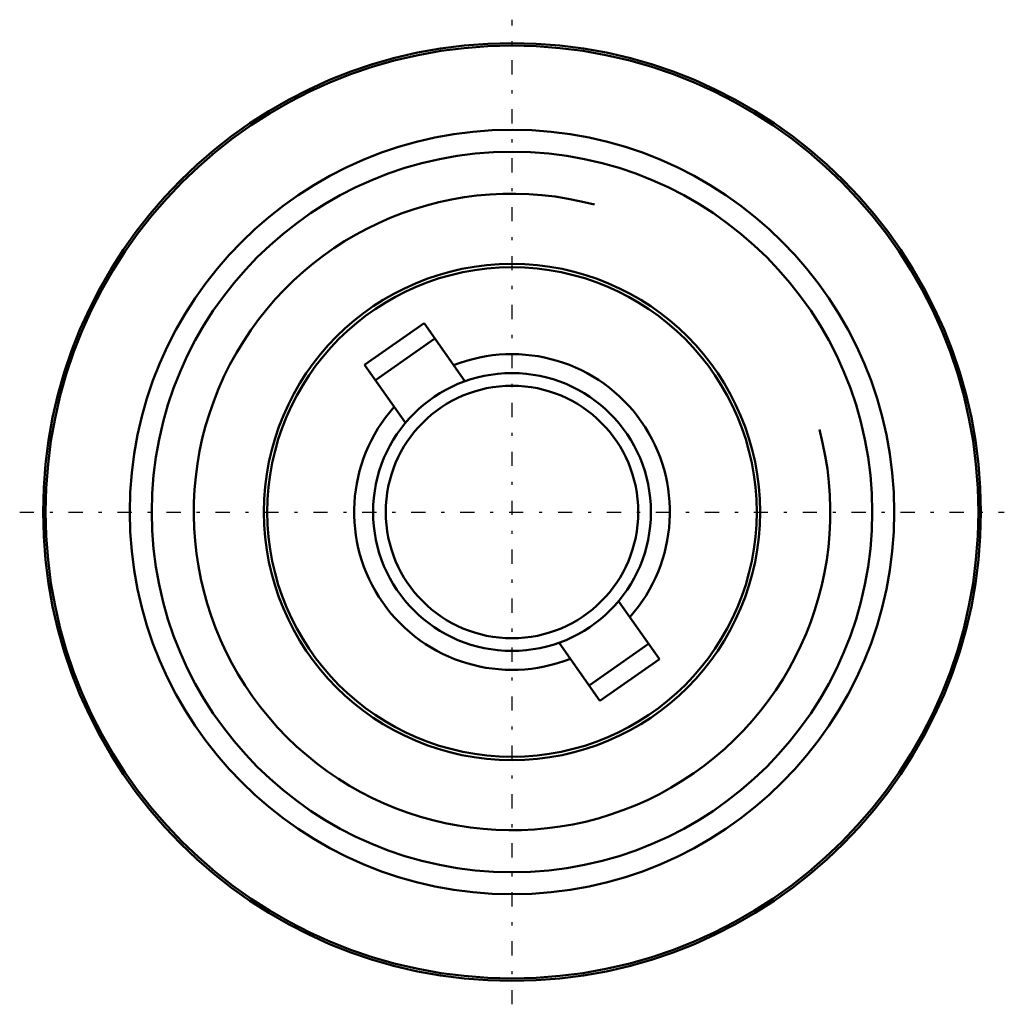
# Model space of a CAD drawing. Header units: millimetres. Extents: x -15.6 to 15.6, y -15.6 to 15.6.
import ezdxf

# ---------------------------------------------------------------- set-up
doc = ezdxf.new("R2010")
doc.units = ezdxf.units.MM
doc.linetypes.add('Center', pattern=[1.5, 0.45, -0.5, 0.05, -0.5])
for name, color, linetype, lineweight in [('AM_0', 7, 'Continuous', 30), ('AM_10', 7, 'Continuous', 5), ('AM_7', 7, 'Center', 5)]:
    doc.layers.add(name, color=color, linetype=linetype, lineweight=lineweight)

msp = doc.modelspace()

# ---------------------------------------------------------------- linework, layer by layer
at = {"layer": 'AM_0', "color": 7, "linetype": 'Continuous', "lineweight": 50}
for p, q in [((-2.786, 5.984), (-4.67, 4.665)), ((-2.786, 5.984), (-1.494, 4.139)), ((-2.442, 5.493), (-4.326, 4.173)), ((-4.67, 4.665), (-3.378, 2.819)), ((3.378, -2.819), (4.67, -4.665)), ((1.494, -4.139), (2.786, -5.984)), ((4.326, -4.173), (2.442, -5.493)), ((4.67, -4.665), (2.786, -5.984))]:
    msp.add_line(p, q, dxfattribs=at)
for radius in [14.85, 14.772, 12.106, 11.409, 7.859, 7.75, 4.4, 4]:
    msp.add_circle((0, 0), radius, dxfattribs=at)
for start, end in [(318.2971, 111.7029), (138.2971, 291.7029)]:
    msp.add_arc((0, 0), 5, start, end, dxfattribs=at)
at = {"layer": 'AM_10', "color": 7, "linetype": 'Continuous', "lineweight": 50}
msp.add_arc((0, 0), 10.08, 75, 15, dxfattribs=at)
at = {"layer": 'AM_7', "color": 4, "linetype": 'Center', "lineweight": 25}
for p, q in [((0, -15.592), (0, 15.592)), ((-15.592, 0), (15.592, 0))]:
    msp.add_line(p, q, dxfattribs=at)

doc.saveas('drawing.dxf')
